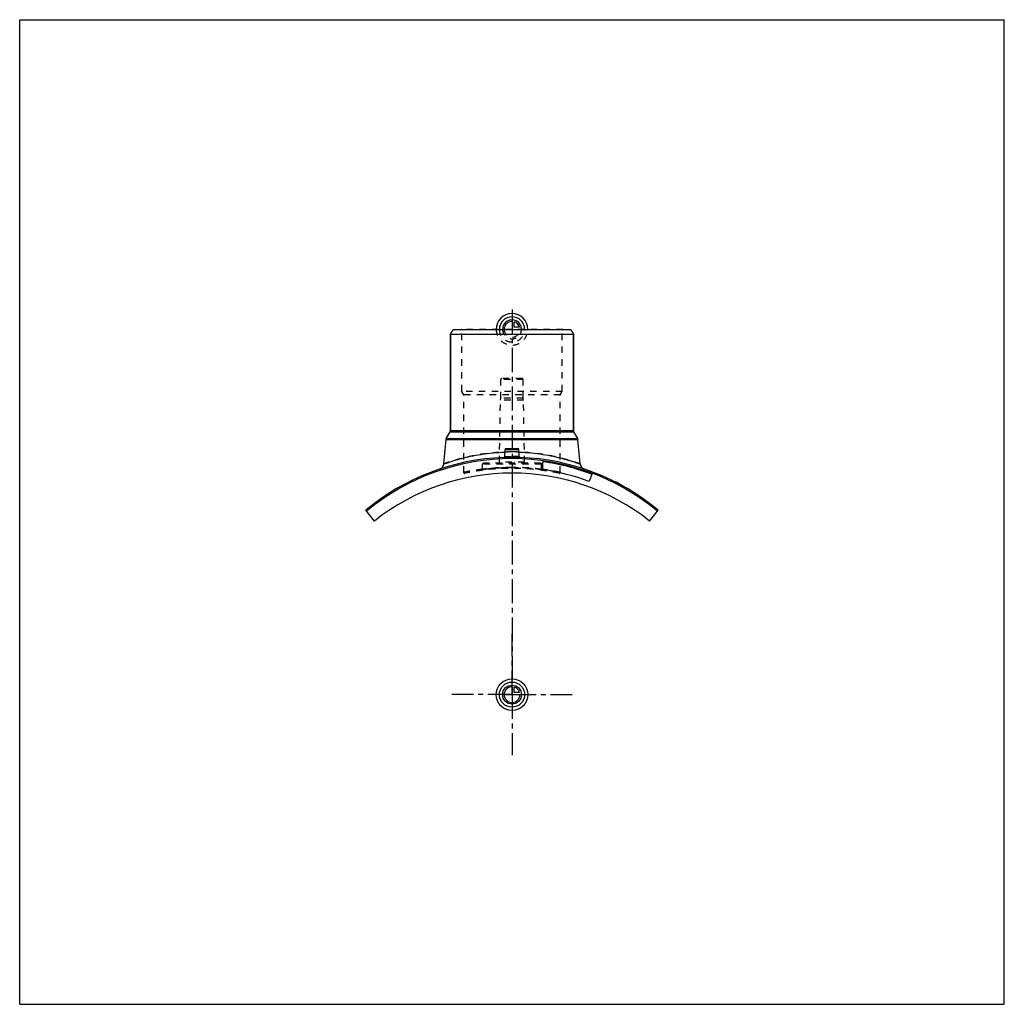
# Model space of a CAD drawing. Header units: millimetres. Extents: x 0 to 1000, y 0 to 1000.
import ezdxf

# ---------------------------------------------------------------- set-up
doc = ezdxf.new("R2010")
doc.units = ezdxf.units.MM
doc.header["$LTSCALE"] = 65.185185
doc.linetypes.add('CENTER', pattern=[0.6, 0.375, -0.075, 0.075, -0.075])
doc.linetypes.add('HIDDEN', pattern=[0.2, 0.1, -0.1])
doc.layers.get('0').update_dxf_attribs({"linetype": 'CONTINUOUS'})
for name, color, linetype in [('ACHSEN_S', 7, 'CONTINUOUS'), ('FASEN', 7, 'CONTINUOUS'), ('KOERPER', 7, 'CONTINUOUS'), ('KONST.EL_MIT_GEO', 7, 'CONTINUOUS'), ('KURVEN', 7, 'CONTINUOUS')]:
    doc.layers.add(name, color=color, linetype=linetype)

msp = doc.modelspace()

# ---------------------------------------------------------------- linework, layer by layer
at = {"color": 7, "linetype": 'Continuous'}
for p, q in [((0, 0), (0, 1000)), ((0, 1000), (1000, 1000)), ((1000, 0), (1000, 1000)), ((0, 0), (1000, 0))]:
    msp.add_line(p, q, dxfattribs=at)
at = {"layer": 'ACHSEN_S', "color": 2, "linetype": 'CENTER'}
msp.add_line((500, 705.7), (500, 294.3), dxfattribs=at)
at = {"layer": 'FASEN', "color": 7, "linetype": 'Continuous'}
for p, q in [((437.5, 680.5), (440.4, 685.5)), ((437.5, 680.5), (562.5, 680.5)), ((440.4, 685.5), (559.6, 685.5)), ((559.6, 685.5), (562.5, 680.5)), ((360.2, 490.8), (351.5, 501.7)), ((639.8, 490.8), (648.5, 501.7))]:
    msp.add_line(p, q, dxfattribs=at)
msp.add_arc((500, 323.5), 230.7, 50.1935, 129.8065, dxfattribs=at)
at = {"layer": 'KOERPER', "color": 7, "linetype": 'Continuous'}
for p, q in [((437.5, 582.7), (437.5, 680.5)), ((562.5, 582.7), (562.5, 680.5)), ((581.2, 538.4), (578.4, 530.9))]:
    msp.add_line(p, q, dxfattribs=at)
at = {"layer": 'KOERPER', "color": 8, "linetype": 'HIDDEN'}
for p, q in [((488.6, 615.5), (488.6, 634.5)), ((511.4, 615.5), (511.4, 634.5)), ((487.2, 550.5), (488.3, 613.5)), ((488.3, 613.5), (488.6, 615.5)), ((511.7, 613.5), (488.3, 613.5)), ((511.4, 615.5), (488.6, 615.5)), ((511.7, 613.5), (511.4, 615.5)), ((512.8, 550.5), (511.7, 613.5)), ((470, 543.2), (470, 548.5)), ((530, 543.2), (530, 548.5))]:
    msp.add_line(p, q, dxfattribs=at)
at = {"layer": 'KOERPER', "color": 2, "linetype": 'CENTER'}
for q in [(500, 375.8), (438.8, 314.5), (561.2, 314.5), (500, 253.2)]:
    msp.add_line((500, 314.5), q, dxfattribs=at)
at = {"layer": 'KOERPER', "color": 7, "linetype": 'Continuous'}
msp.add_arc((500, 314.5), 225, 51.5826, 128.4174, dxfattribs=at)
at = {"layer": 'KONST.EL_MIT_GEO', "color": 7, "linetype": 'Continuous'}
for p, q in [((437.5, 680.5), (437.5, 582.7)), ((562.5, 680.5), (562.5, 582.7)), ((433.3, 574.7), (437.2, 581.4)), ((437.2, 581.4), (562.8, 581.4)), ((437.5, 582.7), (562.5, 582.7)), ((566.7, 574.7), (562.8, 581.4)), ((430.8, 548.8), (433, 573.7)), ((433, 573.7), (567, 573.7)), ((433.3, 574.7), (566.7, 574.7)), ((569.2, 548.8), (567, 573.7)), ((492.6, 556.3), (493, 563.6)), ((493, 563.6), (507, 563.6)), ((493.9, 564.5), (506.1, 564.5)), ((507.4, 556.3), (507, 563.6)), ((531.4, 543), (531.4, 551)), ((604.8, 530.8), (604.7, 530.5)), ((604.9, 530.4), (605.1, 530.7)), ((611.7, 526.9), (611.8, 527.1)), ((612.5, 526.4), (612.6, 526.7))]:
    msp.add_line(p, q, dxfattribs=at)
at = {"layer": 'KONST.EL_MIT_GEO', "color": 8, "linetype": 'HIDDEN'}
for p, q in [((448.9, 685), (448.4, 685.5)), ((551.6, 685.5), (448.4, 685.5)), ((448.9, 622.5), (448.9, 685)), ((551.1, 685), (448.9, 685)), ((551.1, 685), (551.6, 685.5)), ((551.1, 622.5), (551.1, 685)), ((511.4, 634.5), (488.6, 634.5)), ((510.3, 635.5), (489.6, 635.5)), ((451, 618.9), (448.9, 622.5)), ((551.1, 622.5), (448.9, 622.5)), ((549, 618.9), (551.1, 622.5)), ((451, 540.2), (451, 618.9)), ((549, 618.9), (451, 618.9)), ((549, 540.2), (549, 618.9)), ((512.8, 550.5), (487.2, 550.5)), ((530, 548.5), (470, 548.5)), ((470, 543.4), (470, 543.4)), ((529, 549.5), (471, 549.5)), ((530, 543.4), (530, 543.4)), ((605.1, 530.3), (605.2, 530.6)), ((605.3, 530.6), (605.1, 530.3)), ((605.2, 530.3), (605.4, 530.5)), ((605.6, 530.1), (605.7, 530.4)), ((605.9, 529.9), (606, 530.2)), ((606.1, 529.8), (606.2, 530.1)), ((606.1, 529.8), (606.2, 530.1)), ((606.3, 529.7), (606.4, 530)), ((606.5, 529.6), (606.6, 529.9)), ((606.5, 529.6), (606.6, 529.9)), ((606.7, 529.5), (606.8, 529.8)), ((606.8, 529.5), (606.9, 529.7)), ((607.6, 529), (607.8, 529.3)), ((607.7, 529), (607.8, 529.2)), ((607.8, 529), (607.9, 529.2)), ((608.1, 528.8), (608.2, 529.1)), ((608.5, 528.6), (608.7, 528.8)), ((608.7, 528.5), (608.8, 528.7)), ((608.7, 528.4), (608.9, 528.7)), ((609.3, 528.1), (609.4, 528.4)), ((609.5, 528.1), (609.6, 528.3)), ((609.5, 528), (609.6, 528.3)), ((610.7, 527.4), (610.9, 527.6)), ((611.2, 527.1), (611.3, 527.4)), ((611.2, 527.1), (611.4, 527.4)), ((611.3, 527.1), (611.4, 527.3)), ((611.5, 527), (611.6, 527.2)), ((611.6, 526.9), (611.8, 527.2)), ((612, 526.7), (612.1, 527)), ((612, 526.7), (612.1, 527)), ((612.1, 526.6), (612.2, 526.9))]:
    msp.add_line(p, q, dxfattribs=at)
at = {"layer": 'KONST.EL_MIT_GEO', "color": 7, "linetype": 'Continuous'}
for points in [[(492.6, 556.3), (492.6, 556.2), (492.6, 556.2), (492.5, 556.1), (492.5, 556), (492.5, 555.9), (492.4, 555.9), (492.4, 555.8), (492.4, 555.7), (492.3, 555.7), (492.3, 555.6), (492.2, 555.6), (492.1, 555.5), (492.1, 555.5), (492, 555.4), (491.9, 555.4), (491.8, 555.4), (491.8, 555.4), (491.7, 555.4)], [(508.3, 555.4), (508.2, 555.4), (508.2, 555.4), (508.1, 555.4), (508, 555.4), (507.9, 555.5), (507.9, 555.5), (507.8, 555.6), (507.7, 555.6), (507.7, 555.7), (507.6, 555.7), (507.6, 555.8), (507.6, 555.9), (507.5, 555.9), (507.5, 556), (507.5, 556.1), (507.4, 556.2), (507.4, 556.2), (507.4, 556.3)]]:
    msp.add_lwpolyline(points, dxfattribs=at)
at = {"layer": 'KONST.EL_MIT_GEO', "color": 8, "linetype": 'HIDDEN'}
for points in [[(470, 543.2), (470, 543.1), (470, 543.1), (470, 543), (470, 542.9), (469.9, 542.8), (469.9, 542.8), (469.9, 542.7), (469.8, 542.6), (469.8, 542.6), (469.7, 542.5), (469.7, 542.5), (469.6, 542.4), (469.6, 542.4), (469.5, 542.3), (469.4, 542.3), (469.4, 542.3), (469.3, 542.2), (469.2, 542.2), (469.1, 542.2)], [(530.9, 542.2), (530.8, 542.2), (530.7, 542.2), (530.6, 542.3), (530.6, 542.3), (530.5, 542.3), (530.4, 542.4), (530.4, 542.4), (530.3, 542.5), (530.3, 542.5), (530.2, 542.6), (530.2, 542.6), (530.1, 542.7), (530.1, 542.8), (530.1, 542.8), (530, 542.9), (530, 543), (530, 543.1), (530, 543.1), (530, 543.2)]]:
    msp.add_lwpolyline(points, dxfattribs=at)
for centre, radius, start, end in [((489.6, 634.5), 1, 90, 180), ((510.3, 634.5), 1, 0, 90), ((500, 359.8), 201.2, 90.0001, 92.0486), ((500, 359.7), 201.3, 87.9519, 89.9994), ((486.2, 550.5), 1, 270, 359), ((500, 323.5), 232, 87.9269, 92.0731), ((491.6, 556.3), 0.995, 272.0756, 275.2202), ((491.6, 556.3), 0.992, 355.841, 356.9868), ((508.4, 556.3), 0.992, 183.0132, 184.1354), ((508.4, 556.3), 0.995, 264.7808, 267.9244), ((513.8, 550.5), 1, 181, 270), ((452, 540.2), 1, 180, 282.004), ((500, 314.5), 229.8, 77.996, 102.004), ((471, 548.5), 1, 90, 180), ((500, 304.8), 240.5, 89.9998, 97.1677), ((500, 304.9), 240.4, 82.8317, 90.0008), ((529, 548.5), 1, 0, 90), ((500, 304.9), 240.4, 82.5016, 82.8248), ((548, 540.2), 1, 257.996, 360)]:
    msp.add_arc(centre, radius, start, end, dxfattribs=at)
at = {"layer": 'KONST.EL_MIT_GEO', "color": 7, "linetype": 'Continuous'}
for centre, radius, start, end in [((435, 582.7), 2.5, 330, 360), ((565, 582.7), 2.5, 180, 210), ((435.4, 573.4), 2.5, 150, 175), ((564.6, 573.4), 2.5, 5, 30), ((493.9, 563.5), 1, 90, 177), ((506.1, 563.5), 1, 3, 90), ((500, 323.5), 232, 92.0731, 129.7986), ((491.6, 556.3), 1, 272.0871, 356.9899), ((508.4, 556.3), 1, 183.0101, 267.9128), ((500, 323.5), 232, 50.2014, 87.9269), ((500, 323.5), 229.7, 69.3, 82.15), ((424.8, 549.3), 6, 288.4632, 355), ((500, 323.5), 221.7, 69.3, 81.8648), ((575.2, 549.3), 6, 185, 251.5368), ((500, 323.5), 232.3, 61, 63.1738)]:
    msp.add_arc(centre, radius, start, end, dxfattribs=at)
at = {"layer": 'KONST.EL_MIT_GEO', "color": 8, "linetype": 'HIDDEN'}
for points, knots in [([(500, 561), (495.5, 561), (486.7, 560.7), (475.8, 559.6), (467.5, 558.4), (461.8, 557.3), (456.4, 556.2), (451.4, 555.1), (446.8, 553.9), (442.8, 552.7), (439.8, 551.8), (437.6, 551.1), (436.2, 550.7), (435, 550.3), (433.9, 549.9), (433, 549.6), (432.2, 549.3), (431.7, 549.1), (431.3, 549), (431.1, 548.9), (431, 548.9), (430.9, 548.8), (430.8, 548.8), (430.8, 548.8), (430.8, 548.8)], [0, 0, 0, 0, 0.19119, 0.37535, 0.46273, 0.54596, 0.62432, 0.69712, 0.76369, 0.82334, 0.87539, 0.89835, 0.91916, 0.93775, 0.95403, 0.96793, 0.9794, 0.98838, 0.99192, 0.99482, 0.99709, 0.9987, 0.99968, 1, 1, 1, 1]), ([(569.2, 548.8), (569.1, 548.8), (568.7, 549), (567.6, 549.4), (566, 549.9), (562.5, 551.1), (556.7, 552.9), (548.2, 555.2), (537.9, 557.5), (521.7, 560.1), (508.8, 561), (500, 561)], [0, 0, 0, 0, 0.00518, 0.02061, 0.04598, 0.08086, 0.1767, 0.30294, 0.45413, 0.62477, 1, 1, 1, 1]), ([(500, 554.8), (499.5, 554.8), (498.4, 554.8), (496.8, 554.8), (495.4, 554.8), (494.1, 554.9), (493.1, 555), (492.4, 555.1), (491.9, 555.2), (491.7, 555.3), (491.6, 555.3), (491.6, 555.3)], [0, 0, 0, 0, 0.19305, 0.37865, 0.54968, 0.69963, 0.82293, 0.91519, 0.97362, 0.9902, 1, 1, 1, 1]), ([(492.6, 556.3), (492.6, 556.3), (492.6, 556.3), (492.7, 556.3), (492.9, 556.3), (493.2, 556.3), (493.5, 556.3), (494, 556.3), (494.8, 556.4), (495.9, 556.4), (497.2, 556.4), (498.6, 556.4), (499.5, 556.4), (500, 556.4)], [0, 0, 0, 0, 0.00482, 0.01925, 0.04313, 0.07624, 0.11825, 0.16875, 0.29318, 0.44473, 0.61757, 0.80505, 1, 1, 1, 1]), ([(507.4, 556.3), (507.4, 556.3), (507.4, 556.3), (507.3, 556.3), (507.1, 556.3), (506.8, 556.3), (506.5, 556.3), (506, 556.3), (505.2, 556.4), (504.1, 556.4), (502.8, 556.4), (501.4, 556.4), (500.5, 556.4), (500, 556.4)], [0, 0, 0, 0, 0.00482, 0.01925, 0.04313, 0.07624, 0.11825, 0.16875, 0.29318, 0.44473, 0.61757, 0.80505, 1, 1, 1, 1]), ([(500, 556.4), (500.5, 556.4), (501.4, 556.4), (502.8, 556.4), (504.1, 556.4), (505.2, 556.4), (506, 556.3), (506.5, 556.3), (506.8, 556.3), (507.1, 556.3), (507.3, 556.3), (507.4, 556.3), (507.4, 556.3), (507.4, 556.3)], [0, 0, 0, 0, 0.19495, 0.38243, 0.55527, 0.70681, 0.83125, 0.88175, 0.92376, 0.95687, 0.98075, 0.99518, 1, 1, 1, 1]), ([(451, 540.2), (451, 540.2), (451, 540.2), (451, 540.2), (451, 540.3), (451.1, 540.3), (451.1, 540.3), (451.2, 540.3), (451.4, 540.3), (451.5, 540.4), (451.7, 540.4), (452, 540.5), (452.5, 540.6), (453.2, 540.7), (453.9, 540.8), (454.8, 541), (455.8, 541.2), (457.3, 541.5), (459.4, 541.8), (462.2, 542.3), (465.5, 542.8), (469, 543.3), (472.8, 543.8), (476.9, 544.2), (482.8, 544.7), (490.5, 545.2), (496.8, 545.3), (500, 545.3)], [0, 0, 0, 0, 0.00008, 0.00031, 0.00069, 0.00123, 0.00276, 0.00491, 0.00767, 0.01103, 0.015, 0.01957, 0.03051, 0.04382, 0.05944, 0.07734, 0.09747, 0.11976, 0.17061, 0.22935, 0.29539, 0.36808, 0.44675, 0.53065, 0.61901, 0.80578, 1, 1, 1, 1]), ([(470, 543.4), (467.3, 543.1), (462.7, 542.4), (457.3, 541.5), (454, 540.9), (452.5, 540.5), (451.5, 540.4), (451.1, 540.3), (451, 540.2)], [0, 0, 0, 0, 0.4176, 0.7343, 0.84912, 0.93247, 0.98305, 1, 1, 1, 1]), ([(500, 545.3), (498, 545.3), (494.2, 545.2), (489.5, 545), (485.9, 544.8), (483.4, 544.7), (481, 544.5), (478.9, 544.3), (476.9, 544.1), (475.1, 543.9), (473.6, 543.7), (472.5, 543.5), (471.8, 543.4), (471.3, 543.4), (470.9, 543.3), (470.6, 543.3), (470.4, 543.3), (470.2, 543.2), (470.1, 543.2), (470.1, 543.2), (470, 543.2), (470, 543.2), (470, 543.2), (470, 543.2)], [0, 0, 0, 0, 0.19469, 0.3819, 0.47045, 0.5545, 0.63325, 0.70596, 0.77193, 0.83052, 0.88115, 0.92332, 0.9411, 0.9566, 0.96978, 0.98062, 0.98908, 0.99241, 0.99514, 0.99727, 0.99878, 0.9997, 1, 1, 1, 1]), ([(470, 543.2), (470.2, 543.2), (470.6, 543.3), (471.4, 543.4), (472.9, 543.6), (475.4, 543.9), (479.1, 544.3), (483.5, 544.7), (490.6, 545.1), (496.2, 545.3), (500, 545.3)], [0, 0, 0, 0, 0.01938, 0.04341, 0.07668, 0.16949, 0.29405, 0.44551, 0.61812, 1, 1, 1, 1]), ([(530, 543.2), (529.8, 543.2), (529.4, 543.3), (528.6, 543.4), (527.1, 543.6), (524.6, 543.9), (520.9, 544.3), (516.5, 544.7), (509.4, 545.1), (503.8, 545.3), (500, 545.3)], [0, 0, 0, 0, 0.01938, 0.04341, 0.07668, 0.16949, 0.29405, 0.44551, 0.61812, 1, 1, 1, 1]), ([(500, 545.3), (506.3, 545.3), (515.4, 544.9), (526.9, 543.8), (534.2, 542.9), (540.2, 541.9), (544.3, 541.2), (546.7, 540.7), (547.9, 540.5), (548.6, 540.3), (548.9, 540.3), (549, 540.2)], [0, 0, 0, 0, 0.38095, 0.55322, 0.70459, 0.82937, 0.92265, 0.95618, 0.98042, 0.99509, 1, 1, 1, 1]), ([(500, 545.3), (502, 545.3), (505.8, 545.2), (510.5, 545), (514.1, 544.8), (516.6, 544.7), (519, 544.5), (521.1, 544.3), (523.1, 544.1), (524.9, 543.9), (526.4, 543.7), (527.5, 543.5), (528.2, 543.4), (528.7, 543.4), (529.1, 543.3), (529.4, 543.3), (529.6, 543.3), (529.8, 543.2), (529.9, 543.2), (529.9, 543.2), (530, 543.2), (530, 543.2), (530, 543.2), (530, 543.2)], [0, 0, 0, 0, 0.19469, 0.3819, 0.47045, 0.5545, 0.63325, 0.70596, 0.77193, 0.83052, 0.88115, 0.92332, 0.9411, 0.9566, 0.96978, 0.98062, 0.98908, 0.99241, 0.99514, 0.99727, 0.99878, 0.9997, 1, 1, 1, 1]), ([(549, 540.2), (549, 540.2), (549, 540.2), (549, 540.2), (549, 540.3), (548.9, 540.3), (548.8, 540.3), (548.7, 540.3), (548.5, 540.3), (548.3, 540.4), (548.1, 540.4), (547.7, 540.5), (547.1, 540.6), (546.3, 540.8), (545.4, 541), (544.3, 541.2), (543.1, 541.4), (541.3, 541.7), (538.6, 542.2), (535.2, 542.7), (532.7, 543.1), (531.4, 543.2)], [0, 0, 0, 0, 0.00026, 0.00106, 0.00237, 0.00422, 0.00949, 0.01685, 0.02632, 0.03786, 0.05148, 0.06715, 0.10462, 0.15013, 0.20351, 0.26456, 0.33308, 0.40882, 0.58098, 0.77885, 1, 1, 1, 1])]:
    msp.add_open_spline(points, degree=3, knots=knots, dxfattribs=at)
at = {"layer": 'KONST.EL_MIT_GEO', "color": 7, "linetype": 'Continuous'}
for points, knots in [([(430.8, 548.8), (431.2, 548.9), (432.1, 549.2), (433.6, 549.8), (436.7, 550.8), (441.8, 552.5), (449.3, 554.6), (458.4, 556.7), (473.1, 559.4), (484.7, 560.6), (492.8, 560.8)], [0, 0, 0, 0, 0.02002, 0.04472, 0.07873, 0.17262, 0.29706, 0.44712, 0.61784, 1, 1, 1, 1]), ([(507.2, 560.8), (511.3, 560.7), (519.4, 560.2), (531, 558.7), (540.1, 557), (546.7, 555.5), (551.1, 554.4), (555.1, 553.3), (558.7, 552.3), (561.8, 551.3), (564, 550.6), (565.6, 550.1), (566.5, 549.7), (567.3, 549.5), (568, 549.2), (568.4, 549.1), (568.7, 549), (568.9, 548.9), (569, 548.8), (569.1, 548.8), (569.2, 548.8), (569.2, 548.8), (569.2, 548.8)], [0, 0, 0, 0, 0.19606, 0.38225, 0.55295, 0.63086, 0.70299, 0.76871, 0.82741, 0.87847, 0.92128, 0.93942, 0.95529, 0.96883, 0.97999, 0.98871, 0.99215, 0.99497, 0.99717, 0.99874, 0.99969, 1, 1, 1, 1]), ([(491.6, 555.3), (491.6, 555.3), (491.6, 555.3), (491.7, 555.3), (491.7, 555.2)], [0, 0, 0, 0, 0.19162, 1, 1, 1, 1]), ([(491.7, 555.2), (491.7, 555.2), (491.9, 555.2), (492.2, 555.1), (492.7, 555), (493.5, 554.9), (494.6, 554.9), (495.8, 554.8), (497.6, 554.8), (499, 554.8), (500, 554.8)], [0, 0, 0, 0, 0.01848, 0.04412, 0.1169, 0.217, 0.34162, 0.48701, 0.64866, 1, 1, 1, 1]), ([(492.6, 556.3), (492.6, 556.3), (492.6, 556.2), (492.7, 556.1), (492.9, 556.1), (493.2, 556), (493.5, 556), (494, 555.9), (494.8, 555.8), (495.9, 555.8), (497.2, 555.7), (498.6, 555.7), (499.5, 555.7), (500, 555.7)], [0, 0, 0, 0, 0.01051, 0.02723, 0.05214, 0.0856, 0.12755, 0.17771, 0.3009, 0.45078, 0.6217, 0.80714, 1, 1, 1, 1]), ([(500, 555.7), (500.5, 555.7), (501.4, 555.7), (502.8, 555.7), (504.1, 555.8), (505.2, 555.8), (506, 555.9), (506.5, 556), (506.8, 556), (507.1, 556.1), (507.3, 556.1), (507.4, 556.2), (507.4, 556.3), (507.4, 556.3)], [0, 0, 0, 0, 0.19286, 0.3783, 0.54922, 0.6991, 0.82229, 0.87245, 0.9144, 0.94786, 0.97277, 0.98949, 1, 1, 1, 1]), ([(500, 554.8), (500.5, 554.8), (501.6, 554.8), (503.1, 554.8), (504.5, 554.8), (505.7, 554.9), (506.8, 555), (507.5, 555), (507.9, 555.1), (508.1, 555.2), (508.3, 555.2), (508.4, 555.3), (508.4, 555.3)], [0, 0, 0, 0, 0.18895, 0.37095, 0.53938, 0.68812, 0.81191, 0.90652, 0.94194, 0.96916, 0.98825, 1, 1, 1, 1])]:
    msp.add_open_spline(points, degree=3, knots=knots, dxfattribs=at)
at = {"layer": 'KONST.EL_MIT_GEO', "color": 8, "linetype": 'HIDDEN'}
msp.add_open_spline([(508.4, 555.3), (508.4, 555.3), (508.4, 555.3), (508.4, 555.3)], degree=3, dxfattribs=at)
at = {"layer": 'KONST.EL_MIT_GEO', "color": 7, "linetype": 'Continuous'}
msp.add_open_spline([(508.4, 555.3), (508.4, 555.3), (508.4, 555.3), (508.4, 555.3)], degree=3, dxfattribs=at)
at = {"layer": 'KURVEN', "color": 40, "linetype": 'Continuous'}
for p, q in [((500, 695.1), (500, 685.5)), ((502.2, 687.7), (502.2, 693.2)), ((507.7, 687.7), (502.2, 687.7)), ((500, 324.1), (500, 314.5)), ((502.2, 316.7), (502.2, 322.2)), ((490.4, 314.5), (508, 314.5)), ((507.7, 316.7), (502.2, 316.7))]:
    msp.add_line(p, q, dxfattribs=at)
at = {"layer": 'KURVEN', "color": 8, "linetype": 'HIDDEN'}
msp.add_line((490.4, 685.5), (508, 685.5), dxfattribs=at)
at = {"layer": 'KURVEN', "color": 40, "linetype": 'Continuous'}
for radius in [16, 12.8, 9.6]:
    msp.add_circle((500, 314.5), radius, dxfattribs=at)
for centre, radius, start, end in [((500, 685.5), 16, 0, 180), ((500, 685.5), 12.8, 0, 180), ((500, 685.5), 9.6, 0, 180.0001), ((500, 685.5), 8, 90, 180.0001), ((500, 685.5), 8, 15.962, 74.038), ((500, 314.5), 8, 90, 360), ((500, 314.5), 8, 15.962, 74.038)]:
    msp.add_arc(centre, radius, start, end, dxfattribs=at)
at = {"layer": 'KURVEN', "color": 8, "linetype": 'HIDDEN'}
for radius, start in [(16, 180), (12.8, 180), (9.6, 180.0001), (8, 180.0001)]:
    msp.add_arc((500, 685.5), radius, start, 360, dxfattribs=at)

doc.saveas('drawing.dxf')
